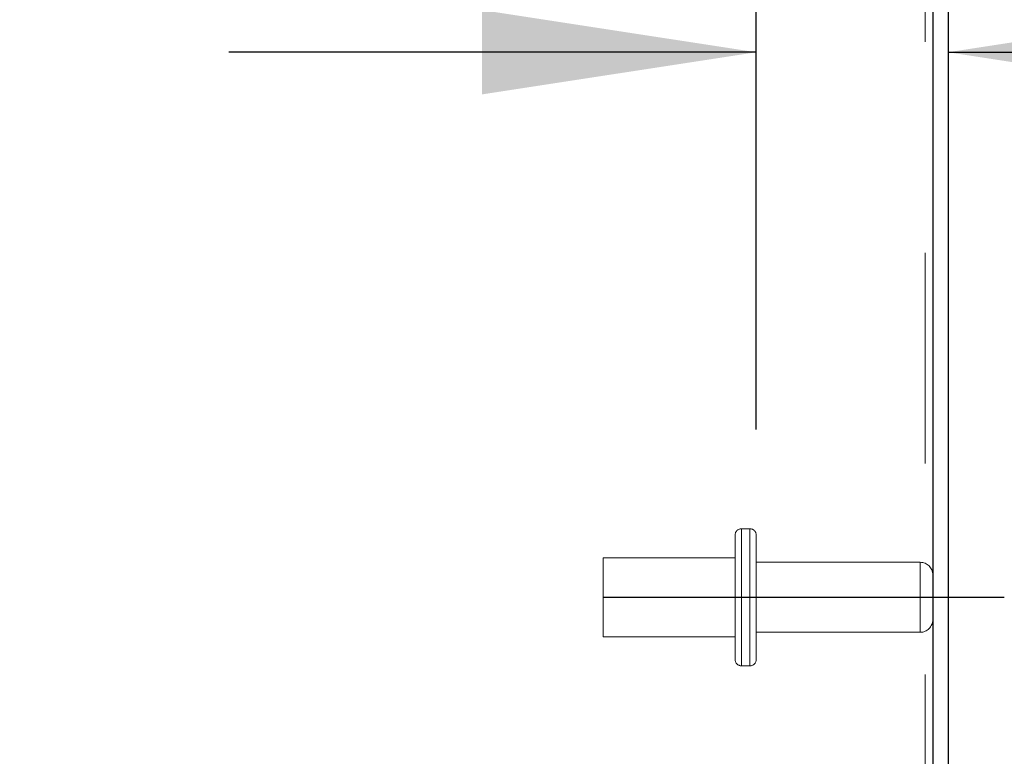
# Model space of a CAD drawing. Header units: inches. Extents: x 0.2 to 10.8, y 0.2 to 8.2.
# Tile 78 of 84: x 6.724 to 7.19, y 5.045 to 5.394. Entities that reach past the tile are written whole.
import ezdxf

# ---------------------------------------------------------------- set-up
doc = ezdxf.new("R2010")
doc.units = ezdxf.units.IN
doc.header["$MEASUREMENT"] = 0
doc.linetypes.add('CENTERX2', pattern=[0.8, 0.5, -0.1, 0.1, -0.1])
doc.linetypes.add('HIDDEN', pattern=[0.075, 0.05, -0.025])
doc.layers.add('CENTER', color=40, linetype='CENTERX2')
doc.layers.add('DIMENSIONS', color=140, linetype='Continuous')
doc.styles.add('SLDTEXTSTYLE0', font='TXT', dxfattribs={"width": 0.7})
doc.dimstyles.new('SLDDIMSTYLE4', dxfattribs={"dimtxt": 0.084961, "dimasz": 0.13, "dimexe": 0, "dimexo": 0.0625, "dimgap": 0.02124, "dimtad": 0, "dimtih": 1, "dimtoh": 1, "dimdec": 4, "dimlfac": 10, "dimzin": 12, "dimdsep": 46, "dimtxsty": 'SLDTEXTSTYLE0', "dimsah": 1, "dimcen": 0.09, "dimadec": 0, "dimazin": 3, "dimtfac": 1, "dimtdec": 0, "dimtofl": 0, "dimtmove": 0, "dimatfit": 3, "dimfxl": 0, "dimfrac": 2, "dimtolj": 1, "dimtzin": 12, "dimarcsym": 0})
doc.dimstyles.new('SLDDIMSTYLE5', dxfattribs={"dimtxt": 0.084961, "dimasz": 0.13, "dimexe": 0, "dimexo": 0.0625, "dimgap": 0.02124, "dimtad": 0, "dimtih": 1, "dimtoh": 1, "dimlfac": 10, "dimrnd": 1e-09, "dimdsep": 46, "dimtxsty": 'SLDTEXTSTYLE0', "dimsah": 1, "dimcen": 0.09, "dimadec": 0, "dimazin": 2, "dimtfac": 1, "dimtmove": 0, "dimatfit": 0, "dimfxl": 0, "dimfrac": 2, "dimtolj": 1, "dimtzin": 12, "dimarcsym": 0})

# ---------------------------------------------------------------- blocks, each defined once
blk = doc.blocks.new('_D_13')
at = {"layer": 'DIMENSIONS'}
blk.add_line((7.07126, 5.69167), (6.32977, 5.69167), dxfattribs=at)
for start, end in [(159.77309, 180), (205, 225.22691)]:
    blk.add_arc((7.15336, 5.69167), 0.69859, start, end, dxfattribs=at)
for points in [[(6.45477, 5.69167), (6.48662, 5.81928), (6.44679, 5.82296)], [(6.52022, 5.39643), (6.56848, 5.27407), (6.60302, 5.29424)]]:
    blk.add_solid(points, dxfattribs=at)
at = {"layer": 'DIMENSIONS', "insert": (6.36768, 5.594), "char_height": 0.083333, "attachment_point": 1, "style": 'SLDTEXTSTYLE0'}
blk.add_mtext('25°', dxfattribs=at)
blk = doc.blocks.new('_D_19')
at = {"layer": 'DIMENSIONS'}
for p, q in [((7.0727, 5.19957), (7.0727, 5.50357)), ((7.0727, 5.37857), (6.8227, 5.37857)), ((7.1636, 5.37857), (7.31595, 5.37857)), ((7.43107, 5.37857), (7.40254, 5.37857)), ((7.40254, 5.37857), (7.40254, 5.24354)), ((7.68354, 5.37857), (7.71207, 5.37857)), ((7.71207, 5.37857), (7.71207, 5.24354)), ((7.40254, 5.24354), (7.43107, 5.24354)), ((7.71207, 5.24354), (7.68354, 5.24354))]:
    blk.add_line(p, q, dxfattribs=at)
for points in [[(7.0727, 5.37857), (6.9427, 5.39857), (6.9427, 5.35857)], [(7.1636, 5.37857), (7.2936, 5.35857), (7.2936, 5.39857)]]:
    blk.add_solid(points, dxfattribs=at)
at = {"layer": 'DIMENSIONS', "char_height": 0.083333, "attachment_point": 1, "style": 'SLDTEXTSTYLE0'}
for s, insert in [('0.91', (7.43107, 5.50501)), ('23.1', (7.43107, 5.35096))]:
    blk.add_mtext(s, dxfattribs=dict(at, insert=insert))

msp = doc.modelspace()

# ---------------------------------------------------------------- linework, layer by layer
at = {"color": 7, "linetype": 'Continuous', "lineweight": 25}
for p, q in [((7.156402, 5.685144), (7.156402, 2.996171)), ((7.163602, 5.686288), (7.163602, 2.996171))]:
    msp.add_line(p, q, dxfattribs=at)
at = {"color": 7, "linetype": 'HIDDEN', "lineweight": 18}
for p, q in [((7.152802, 5.683466), (7.152802, 2.996171)), ((7.152802, 5.683466), (7.152802, 2.996171)), ((7.069702, 5.152571), (7.065702, 5.152571)), ((7.062702, 5.149571), (7.062702, 5.120071)), ((7.065702, 5.152393), (7.065702, 5.087749)), ((7.065702, 5.152393), (7.065702, 5.087749)), ((7.069702, 5.152393), (7.069702, 5.087749)), ((7.069702, 5.152393), (7.069702, 5.087749)), ((7.072702, 5.149571), (7.072702, 5.120071)), ((7.000202, 5.138821), (7.000202, 5.120071)), ((7.062702, 5.138821), (7.000202, 5.138821)), ((7.150402, 5.136671), (7.072702, 5.136671)), ((7.150402, 5.136624), (7.150402, 5.103517)), ((7.150402, 5.136624), (7.150402, 5.103517)), ((7.000202, 5.120071), (7.000202, 5.101321)), ((7.062702, 5.120071), (7.062702, 5.090571)), ((7.072702, 5.120071), (7.072702, 5.090571)), ((7.000202, 5.101321), (7.062702, 5.101321)), ((7.072702, 5.103471), (7.150402, 5.103471)), ((7.065702, 5.087571), (7.069702, 5.087571))]:
    msp.add_line(p, q, dxfattribs=at)
for centre, radius, start, end in [((7.065702, 5.149571), 0.003, 90, 180), ((7.069702, 5.149571), 0.003, 0, 90), ((7.150402, 5.130671), 0.006, 0, 90), ((7.150402, 5.109471), 0.006, 270, 0), ((7.065702, 5.090571), 0.003, 180, 270), ((7.069702, 5.090571), 0.003, 270, 0)]:
    msp.add_arc(centre, radius, start, end, dxfattribs=at)
at = {"layer": 'CENTER'}
msp.add_line((7.000202, 5.120071), (7.190286, 5.120071), dxfattribs=at)

# ---------------------------------------------------------------- dimensions: what is measured, and where the dimension line sits
at = {"layer": 'DIMENSIONS'}
dim = msp.add_angular_dim_2l(base=(6.465621, 5.814341), line1=((7.121257, 5.69167), (7.153359, 5.69167)), line2=((6.389177, 5.335326), (7.153359, 5.69167)), dimstyle='SLDDIMSTYLE4', dxfattribs=at)
dim.commit()
dim.dimension.update_dxf_attribs({"geometry": '_D_13', "text_midpoint": (6.468447, 5.554092), "dimtype": 162})
dim = msp.add_linear_dim(base=(7.163602, 5.378571), p1=(7.072702, 5.149571), p2=(7.163602, 5.686288), dimstyle='SLDDIMSTYLE5', dxfattribs=at)
dim.commit()
dim.dimension.update_dxf_attribs({"geometry": '_D_19', "text_midpoint": (7.557303, 5.378571), "dimtype": 160})

doc.saveas('drawing.dxf')
